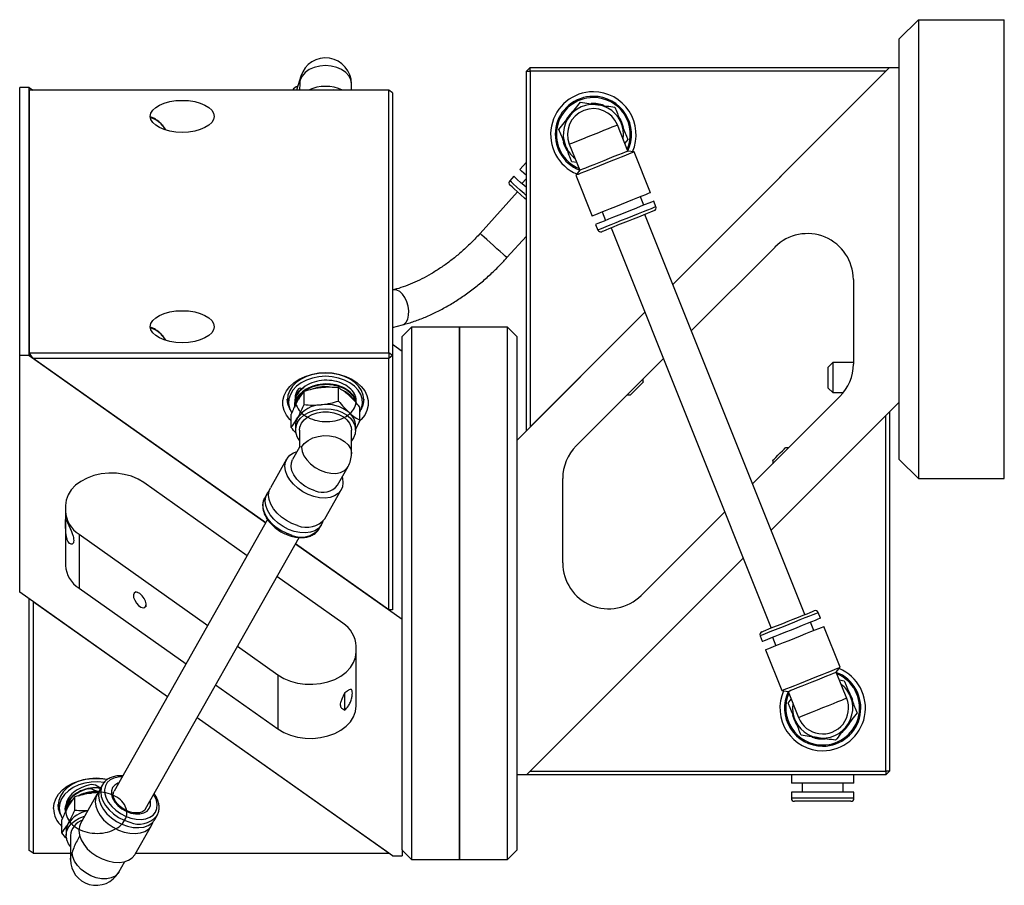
# Model space of a CAD drawing. Header units: inches. Extents: x 1 to 31, y 0.5 to 21.5.
# Tile 7 of 12: x 14.4 to 20.8, y 8.7 to 14.3. Entities that reach past the tile are written whole.
import ezdxf

# ---------------------------------------------------------------- set-up
doc = ezdxf.new("R2010")
doc.units = ezdxf.units.IN
doc.header["$MEASUREMENT"] = 0

msp = doc.modelspace()

# ---------------------------------------------------------------- linework, layer by layer
at = {"color": 7, "linetype": 'Continuous', "lineweight": 25}
for p, q in [((20.2458, 14.3111), (20.1208, 14.1861)), ((20.2458, 14.3111), (20.2458, 11.3111)), ((20.2458, 14.3111), (20.8078, 14.3111)), ((20.8078, 11.3111), (20.8078, 14.3111)), ((20.1208, 11.4361), (20.1208, 14.1861)), ((17.6833, 13.9736), (17.7083, 13.9986)), ((17.6833, 13.9736), (17.7083, 13.9736)), ((17.6833, 11.6236), (17.6833, 13.9736)), ((17.7083, 13.9736), (17.7083, 13.9986)), ((17.7083, 13.9986), (20.0583, 13.9986)), ((17.7083, 13.9736), (17.7083, 11.6486)), ((20.0333, 13.9736), (17.7083, 13.9736)), ((20.0583, 13.9986), (18.6403, 12.5806)), ((18.6403, 12.5806), (20.0333, 13.9736)), ((20.0583, 13.9986), (20.1208, 13.9986)), ((16.2089, 13.9427), (16.1798, 13.8509)), ((16.2089, 13.9427), (16.2051, 13.9177)), ((14.4333, 13.8686), (14.3708, 13.8686)), ((14.3708, 12.115), (14.3708, 13.8686)), ((14.4333, 12.115), (14.4333, 13.8686)), ((14.4333, 13.8686), (14.4583, 13.8509)), ((16.7833, 13.8509), (14.4333, 13.8509)), ((14.4333, 13.8509), (14.4333, 12.1327)), ((16.201, 13.8653), (16.201, 13.8509)), ((16.4201, 13.8522), (16.3947, 13.8509)), ((16.4201, 13.8522), (16.4201, 13.8509)), ((16.5396, 13.8509), (16.5396, 13.8915)), ((16.7833, 12.1327), (16.7833, 13.8509)), ((16.8083, 13.8333), (16.7833, 13.8509)), ((16.8083, 13.8333), (16.8083, 12.115)), ((18.3469, 13.4523), (18.2785, 13.6235)), ((18.3463, 13.5282), (18.3266, 13.5032)), ((17.9641, 13.4978), (18.0326, 13.3266)), ((18.3874, 13.4464), (18.3469, 13.4523)), ((18.4941, 13.1797), (18.3874, 13.4464)), ((17.6833, 13.3797), (17.64, 13.3316)), ((18.0122, 13.3775), (17.9807, 13.382)), ((18.0326, 13.3266), (18.0072, 13.2944)), ((17.6005, 13.2877), (17.5742, 13.2584)), ((17.6833, 13.2737), (17.6532, 13.2403)), ((18.0072, 13.2944), (18.1139, 13.0277)), ((17.6254, 13.1858), (17.3806, 12.9136)), ((18.4502, 13.0985), (18.4283, 13.1534)), ((18.5306, 13.0883), (18.516, 13.1248)), ((18.1797, 13.054), (18.2016, 12.9991)), ((19.5034, 10.4221), (18.4575, 13.0378)), ((18.1358, 12.9728), (18.1505, 12.9363)), ((18.2382, 12.9501), (19.2841, 10.3344)), ((17.5562, 12.7556), (17.6833, 12.8969)), ((18.7615, 12.2776), (19.3087, 12.8247)), ((19.8208, 12.6126), (19.8208, 12.0596)), ((16.8144, 12.545), (16.8083, 12.5434)), ((18.4586, 12.3989), (17.6208, 11.5611)), ((17.7083, 11.6486), (18.4586, 12.3989)), ((16.8083, 12.2992), (16.8743, 12.3165)), ((16.9328, 12.3011), (16.8708, 12.2391)), ((17.2458, 12.3011), (16.9328, 12.3011)), ((16.9328, 12.3011), (16.9328, 8.8211)), ((17.5588, 12.3011), (17.2458, 12.3011)), ((17.2458, 12.3011), (17.2458, 9.3307)), ((17.2458, 8.8211), (17.2458, 12.3011)), ((17.6208, 12.2391), (17.5588, 12.3011)), ((17.5588, 9.3307), (17.5588, 12.3011)), ((16.8708, 8.8849), (16.8708, 12.2391)), ((17.6208, 12.2391), (17.6208, 9.4306)), ((16.8083, 12.1892), (16.8708, 12.145)), ((14.3708, 10.5682), (14.3708, 12.115)), ((14.4333, 12.115), (14.3708, 12.115)), ((14.4333, 12.1327), (16.7833, 12.1327)), ((14.4583, 12.0973), (14.4333, 12.1327)), ((14.4333, 12.115), (15.9796, 11.0216)), ((16.7833, 12.1327), (16.7833, 12.0973)), ((16.8083, 12.115), (16.7833, 12.1327)), ((16.8083, 12.115), (16.7833, 12.0973)), ((16.8083, 12.115), (16.8083, 10.4533)), ((16.7833, 12.0973), (14.4583, 12.0973)), ((15.9796, 11.0216), (14.4583, 12.0973)), ((16.7833, 10.4533), (16.7833, 12.0973)), ((18.0087, 11.5247), (18.5798, 12.0958)), ((19.6861, 12.0699), (19.6566, 12.0403)), ((19.6566, 11.9025), (19.6566, 12.0403)), ((19.8208, 12.0699), (19.6861, 12.0699)), ((19.6861, 12.0699), (19.6861, 11.873)), ((18.4477, 11.9427), (18.4477, 11.9638)), ((16.2297, 11.7951), (16.2297, 11.8816)), ((16.4547, 11.818), (16.4547, 11.9045)), ((18.3431, 11.8592), (18.3642, 11.8592)), ((19.7329, 11.8475), (19.1618, 11.2764)), ((19.6566, 11.9025), (19.6861, 11.873)), ((19.6861, 11.873), (19.7557, 11.873)), ((16.1299, 11.7821), (16.1374, 11.763)), ((16.1685, 11.7854), (16.1685, 11.785)), ((16.1696, 11.8106), (16.1696, 11.8103)), ((16.1706, 11.7898), (16.1721, 11.8066)), ((16.6032, 11.763), (16.6107, 11.7821)), ((19.283, 10.9733), (20.1208, 11.8111)), ((16.1453, 11.6458), (16.1453, 11.7323)), ((16.5953, 11.6917), (16.5953, 11.7782)), ((20.0333, 11.7236), (19.283, 10.9733)), ((20.0333, 9.3986), (20.0333, 11.7236)), ((20.0583, 11.7486), (20.0583, 9.3986)), ((16.1734, 11.6563), (16.1734, 11.6285)), ((16.5953, 11.6917), (16.5672, 11.6318)), ((16.5672, 11.6285), (16.5672, 11.6563)), ((16.201, 11.6285), (16.201, 11.5172)), ((16.5396, 11.4727), (16.5396, 11.6285)), ((16.2011, 11.5173), (16.1545, 11.435)), ((19.3985, 11.5131), (19.3774, 11.5131)), ((16.1161, 11.439), (16.0094, 11.2503)), ((19.2939, 11.4295), (19.2939, 11.4084)), ((20.1208, 11.4361), (20.2458, 11.3111)), ((16.4492, 11.2683), (16.5177, 11.3894)), ((15.8584, 10.8073), (15.1829, 11.2849)), ((17.9208, 10.7596), (17.9208, 11.3126)), ((20.2458, 11.3111), (20.8078, 11.3111)), ((15.9875, 11.2116), (15.9728, 11.1857)), ((16.3658, 11.0488), (16.4725, 11.2374)), ((15.9717, 11.1835), (15.9728, 11.1857)), ((14.6708, 11.1349), (14.6708, 10.7439)), ((18.9801, 11.0947), (18.4329, 10.5475)), ((15.9917, 11.043), (14.9877, 9.2676)), ((16.3293, 10.9842), (16.3439, 11.01)), ((14.7587, 10.9475), (15.6009, 10.3519)), ((14.7587, 10.9475), (14.7587, 10.5939)), ((15.1934, 9.1513), (16.197, 10.9263)), ((16.7833, 10.4533), (16.1734, 10.8845)), ((16.1734, 10.8845), (16.8708, 10.3914)), ((17.6833, 9.3736), (19.1013, 10.7916)), ((19.1013, 10.7916), (17.7083, 9.3986)), ((16.4829, 10.3657), (16.0522, 10.6702)), ((15.3369, 9.8851), (14.3708, 10.5682)), ((14.7587, 10.5939), (15.4581, 10.0994)), ((15.1421, 10.5664), (15.128, 10.5714)), ((14.4333, 8.88), (14.4333, 10.524)), ((15.3369, 9.8851), (14.4583, 10.5063)), ((14.4583, 10.5063), (14.4583, 8.8623)), ((15.1977, 10.4728), (15.1977, 10.4877)), ((16.8083, 10.4533), (16.7833, 10.4533)), ((19.6058, 10.3994), (19.5911, 10.436)), ((19.5619, 10.3183), (19.54, 10.3731)), ((19.7344, 10.0778), (19.6277, 10.3446)), ((19.211, 10.284), (19.2256, 10.2474)), ((19.2914, 10.2737), (19.3133, 10.2189)), ((15.7947, 10.2149), (16.0587, 10.0282)), ((16.5708, 9.8247), (16.5708, 10.2157)), ((19.2475, 10.1926), (19.3542, 9.9258)), ((19.709, 10.0456), (19.7344, 10.0778)), ((19.7775, 9.8745), (19.709, 10.0456)), ((16.0587, 10.0282), (16.0587, 9.6747)), ((19.7294, 9.9948), (19.7609, 9.9902)), ((15.6519, 9.9623), (16.0587, 9.6747)), ((19.3542, 9.9258), (19.3947, 9.9199)), ((19.3947, 9.9199), (19.4631, 9.7488)), ((16.4958, 9.798), (16.4958, 9.9098)), ((19.3953, 9.8441), (19.415, 9.8691)), ((16.7833, 8.8623), (15.5307, 9.748)), ((16.8083, 8.8446), (15.5307, 9.748)), ((17.6208, 9.4306), (17.6208, 9.3736)), ((17.7083, 9.3986), (20.0333, 9.3986)), ((20.0333, 9.3986), (20.0333, 9.3736)), ((20.0583, 9.3986), (20.0333, 9.3736)), ((20.0583, 9.3986), (20.0333, 9.3986)), ((17.6208, 9.3746), (17.6208, 8.8831)), ((17.6833, 9.3736), (17.6208, 9.3736)), ((20.0333, 9.3736), (17.6833, 9.3736)), ((19.4156, 9.3736), (19.4156, 9.3195)), ((19.825, 9.3195), (19.825, 9.3736)), ((14.9123, 9.3102), (14.8977, 9.2844)), ((17.2458, 9.3307), (17.2458, 8.8211)), ((17.5588, 8.8211), (17.5588, 9.3307)), ((19.825, 9.3195), (19.4156, 9.3195)), ((19.4864, 9.3195), (19.4864, 9.2604)), ((19.7542, 9.2604), (19.7542, 9.3195)), ((14.7307, 9.1441), (14.7307, 9.2306)), ((14.8758, 9.2456), (14.7691, 9.057)), ((14.8845, 9.2563), (14.8432, 9.2545)), ((19.4156, 9.2604), (19.4156, 9.2211)), ((19.825, 9.2604), (19.4156, 9.2604)), ((19.825, 9.2211), (19.4156, 9.2211)), ((19.825, 9.2211), (19.825, 9.2604)), ((14.67, 9.1471), (14.67, 9.1467)), ((19.8053, 9.2014), (19.4353, 9.2014)), ((14.6309, 9.1312), (14.6384, 9.1121)), ((14.6463, 8.9949), (14.6463, 9.0814)), ((15.2541, 9.0829), (15.2688, 9.1087)), ((15.1255, 8.8554), (15.2322, 9.0441)), ((14.6744, 9.0054), (14.6744, 8.9775)), ((14.702, 8.9775), (14.702, 8.8217)), ((14.7628, 8.9737), (14.7458, 8.9438)), ((16.8708, 8.8849), (16.8708, 8.8446)), ((16.8708, 8.8831), (16.9328, 8.8211)), ((17.5588, 8.8211), (17.6208, 8.8831)), ((14.4583, 8.8623), (14.4333, 8.88)), ((14.4583, 8.8623), (14.702, 8.8623)), ((15.1294, 8.8623), (16.7833, 8.8623)), ((16.8083, 8.8446), (16.8708, 8.8446)), ((16.9328, 8.8211), (17.2458, 8.8211)), ((17.2458, 8.8211), (17.5588, 8.8211)), ((15.0187, 8.7384), (15.0575, 8.8071))]:
    msp.add_line(p, q, dxfattribs=at)
at = {"color": 7, "linetype": 'Continuous', "lineweight": 25, "flags": 128}
for points in [[(16.5396, 13.8915), (16.5396, 13.8919), (16.5352, 13.9186), (16.5226, 13.9438), (16.5023, 13.9665), (16.4754, 13.9853), (16.4432, 13.9995), (16.4074, 14.0083), (16.3697, 14.0112), (16.332, 14.0081), (16.2963, 13.9991), (16.2643, 13.9848), (16.2376, 13.9658), (16.2175, 13.943), (16.2051, 13.9177)], [(17.9847, 13.7101), (17.969, 13.694), (17.9464, 13.6627)], [(18.3183, 13.6074), (18.3083, 13.6383), (18.2954, 13.664)], [(17.9641, 13.4978), (17.968, 13.4993), (17.9797, 13.504), (17.9984, 13.5115), (18.0233, 13.5214), (18.0531, 13.5333), (18.0863, 13.5466), (18.1213, 13.5606), (18.1563, 13.5746), (18.1895, 13.5879), (18.2193, 13.5998), (18.2442, 13.6098), (18.2629, 13.6172), (18.2746, 13.6219), (18.2785, 13.6235)], [(18.1897, 13.3894), (18.156, 13.3759), (18.1237, 13.363), (18.0946, 13.3514), (18.0699, 13.3415), (18.0509, 13.3339), (18.0383, 13.3289), (18.0328, 13.3267), (18.0326, 13.3266)], [(18.3469, 13.4523), (18.3467, 13.4522), (18.3412, 13.45), (18.3286, 13.445), (18.3095, 13.4373), (18.2849, 13.4275), (18.2557, 13.4158), (18.2235, 13.4029), (18.1897, 13.3894)], [(18.3874, 13.4464), (18.3838, 13.445), (18.373, 13.4407), (18.3554, 13.4336), (18.3318, 13.4242), (18.3029, 13.4127), (18.2701, 13.3995), (18.2344, 13.3853), (18.1973, 13.3704)], [(17.6833, 13.2926), (17.6657, 13.3085), (17.6516, 13.3212), (17.6429, 13.3289), (17.64, 13.3316)], [(18.1973, 13.3704), (18.1603, 13.3556), (18.1246, 13.3414), (18.0917, 13.3282), (18.0629, 13.3167), (18.0393, 13.3072), (18.0217, 13.3002), (18.0109, 13.2959), (18.0072, 13.2944)], [(17.6833, 13.2132), (17.6682, 13.2268), (17.6451, 13.2476), (17.6262, 13.2646), (17.6121, 13.2772), (17.6034, 13.285), (17.6005, 13.2877)], [(17.6833, 13.1603), (17.6682, 13.1739), (17.6418, 13.1976), (17.6188, 13.2183), (17.5998, 13.2353), (17.5858, 13.248), (17.5771, 13.2558), (17.5742, 13.2584)], [(17.6833, 13.1338), (17.6721, 13.1439), (17.6465, 13.1669), (17.6236, 13.1875), (17.6045, 13.2047), (17.5897, 13.2179), (17.5801, 13.2266), (17.5758, 13.2304), (17.5757, 13.2306)], [(18.4941, 13.1797), (18.4904, 13.1782), (18.4796, 13.1739), (18.4621, 13.1669), (18.4384, 13.1574), (18.4096, 13.1459), (18.3768, 13.1327), (18.3411, 13.1185), (18.304, 13.1037)], [(18.304, 13.1037), (18.2669, 13.0888), (18.2313, 13.0746), (18.1984, 13.0614), (18.1696, 13.0499), (18.146, 13.0405), (18.1284, 13.0334), (18.1176, 13.0291), (18.1139, 13.0277)], [(18.516, 13.1248), (18.5124, 13.1234), (18.5016, 13.119), (18.484, 13.112), (18.4603, 13.1026), (18.4315, 13.0911), (18.3987, 13.0779), (18.363, 13.0637), (18.3259, 13.0488)], [(18.5306, 13.0883), (18.527, 13.0868), (18.5162, 13.0825), (18.4986, 13.0755), (18.475, 13.066), (18.4462, 13.0545), (18.4133, 13.0414), (18.3776, 13.0271), (18.3405, 13.0123)], [(18.3259, 13.0488), (18.2888, 13.034), (18.2532, 13.0197), (18.2203, 13.0066), (18.1915, 12.9951), (18.1679, 12.9856), (18.1503, 12.9786), (18.1395, 12.9743), (18.1358, 12.9728)], [(18.3405, 13.0123), (18.3035, 12.9974), (18.2678, 12.9832), (18.2349, 12.97), (18.2061, 12.9585), (18.1825, 12.9491), (18.1649, 12.9421), (18.1541, 12.9377), (18.1505, 12.9363)], [(18.5197, 13.0627), (18.5177, 13.0619), (18.509, 13.0584), (18.4937, 13.0523), (18.4724, 13.0438), (18.446, 13.0332), (18.4156, 13.0211), (18.3824, 13.0078), (18.3479, 12.994)], [(18.3479, 12.994), (18.3133, 12.9802), (18.2801, 12.9669), (18.2497, 12.9547), (18.2233, 12.9442), (18.202, 12.9357), (18.1867, 12.9296), (18.178, 12.9261), (18.176, 12.9253)], [(17.5562, 12.7556), (17.5533, 12.7583), (17.5445, 12.7662), (17.5305, 12.7788), (17.5123, 12.7951), (17.4912, 12.8142), (17.4684, 12.8346), (17.4457, 12.855), (17.4245, 12.8741), (17.4063, 12.8905), (17.3924, 12.903), (17.3836, 12.9109), (17.3806, 12.9136), (17.3806, 12.9136)], [(16.8743, 12.3165), (16.8851, 12.3213), (16.8983, 12.3345), (16.908, 12.3543), (16.9132, 12.3793), (16.9138, 12.4078), (16.9096, 12.4378), (16.901, 12.4674), (16.8886, 12.4945), (16.8731, 12.5172), (16.8556, 12.5341), (16.8374, 12.5439), (16.8197, 12.546), (16.8144, 12.545)], [(16.1453, 11.688), (16.1363, 11.6972), (16.1143, 11.7259), (16.0994, 11.7568), (16.0918, 11.7889), (16.0918, 11.8216), (16.0994, 11.8538), (16.1143, 11.8847), (16.1363, 11.9134), (16.1647, 11.9391), (16.1986, 11.9612), (16.2373, 11.9791), (16.2795, 11.9922), (16.3243, 12.0002), (16.3703, 12.0029)], [(16.3703, 12.0029), (16.327, 12.0002), (16.285, 11.9923), (16.2456, 11.9793), (16.2099, 11.9616), (16.1792, 11.9399), (16.1542, 11.9147), (16.1358, 11.8868), (16.1246, 11.8571), (16.1208, 11.8265), (16.1246, 11.7958), (16.1358, 11.7661), (16.1373, 11.7634)], [(16.3703, 11.9797), (16.3271, 11.977), (16.2854, 11.9688), (16.2463, 11.9555), (16.2113, 11.9375), (16.1813, 11.9154), (16.1575, 11.8898), (16.1404, 11.8616), (16.1308, 11.8317), (16.1288, 11.8011), (16.1347, 11.7708), (16.1471, 11.7432)], [(16.3703, 12.0029), (16.4163, 12.0002), (16.4611, 11.9922), (16.5033, 11.9791), (16.542, 11.9612), (16.5759, 11.9391), (16.6043, 11.9134), (16.6263, 11.8847), (16.6412, 11.8538), (16.6488, 11.8216), (16.6488, 11.7889), (16.6412, 11.7568), (16.6263, 11.7259), (16.6043, 11.6972), (16.5889, 11.6821)], [(16.6033, 11.7634), (16.6048, 11.7661), (16.616, 11.7958), (16.6198, 11.8265), (16.616, 11.8571), (16.6048, 11.8868), (16.5864, 11.9147), (16.5614, 11.9399), (16.5307, 11.9616), (16.4951, 11.9793), (16.4556, 11.9923), (16.4136, 12.0002), (16.3703, 12.0029)], [(16.5953, 11.7463), (16.6059, 11.7708), (16.6118, 11.8011), (16.6098, 11.8317), (16.6002, 11.8616), (16.5831, 11.8898), (16.5593, 11.9154), (16.5293, 11.9375), (16.4943, 11.9555), (16.4552, 11.9688), (16.4135, 11.977), (16.3703, 11.9797)], [(18.4477, 11.9427), (18.4461, 11.9411), (18.4393, 11.9343), (18.428, 11.9229), (18.4137, 11.9086), (18.3983, 11.8933), (18.384, 11.8789), (18.3727, 11.8676), (18.3658, 11.8608), (18.3642, 11.8592)], [(16.1294, 11.7834), (16.1241, 11.8), (16.1203, 11.8307)], [(16.6203, 11.8307), (16.6165, 11.8), (16.6112, 11.7834)], [(16.1875, 11.6802), (16.2053, 11.7044), (16.2294, 11.7257), (16.2589, 11.7433), (16.2927, 11.7564), (16.3295, 11.7647), (16.3679, 11.7677), (16.4063, 11.7653), (16.4434, 11.7577), (16.4776, 11.7452), (16.5078, 11.7281), (16.5326, 11.7072), (16.5512, 11.6833), (16.5629, 11.6573), (16.5671, 11.6302), (16.5638, 11.603), (16.5531, 11.5768), (16.5396, 11.5575)], [(16.2131, 11.6729), (16.2303, 11.6958), (16.254, 11.7155), (16.2832, 11.7311), (16.3164, 11.742), (16.3522, 11.7475), (16.3888, 11.7475), (16.4245, 11.7419), (16.4578, 11.731), (16.4869, 11.7153), (16.5105, 11.6956), (16.5276, 11.6727), (16.5374, 11.6477), (16.5396, 11.6285)], [(16.201, 11.6285), (16.2033, 11.648), (16.2131, 11.6729)], [(16.2131, 11.5171), (16.231, 11.5407), (16.2559, 11.5609), (16.2866, 11.5767), (16.3214, 11.5873), (16.3587, 11.5921), (16.3966, 11.5909), (16.4332, 11.5838), (16.4666, 11.5712), (16.4951, 11.5535), (16.5174, 11.5319), (16.5324, 11.5072), (16.5392, 11.4809), (16.5396, 11.4727)], [(16.2943, 11.1934), (16.2572, 11.2067), (16.2215, 11.225), (16.1887, 11.2477), (16.1598, 11.2738), (16.1362, 11.3025), (16.1186, 11.3325), (16.1078, 11.3627), (16.1042, 11.392), (16.1078, 11.4192), (16.1186, 11.4433), (16.1362, 11.4633), (16.1598, 11.4786), (16.1841, 11.4873)], [(16.2131, 11.5171), (16.217, 11.4894), (16.2287, 11.4608), (16.2474, 11.4328), (16.2723, 11.4068), (16.3021, 11.3841), (16.3353, 11.3659), (16.3703, 11.353), (16.4053, 11.3461), (16.4385, 11.3455), (16.4683, 11.3514), (16.4932, 11.3633), (16.5119, 11.3807), (16.5177, 11.3894)], [(19.2939, 11.4295), (19.2955, 11.4311), (19.3023, 11.438), (19.3136, 11.4493), (19.3279, 11.4636), (19.3433, 11.479), (19.3576, 11.4933), (19.3689, 11.5046), (19.3758, 11.5115), (19.3774, 11.5131)], [(16.3019, 11.2319), (16.2681, 11.2443), (16.2359, 11.2617), (16.2067, 11.2832), (16.1821, 11.308), (16.163, 11.3348), (16.1504, 11.3624), (16.1449, 11.3895), (16.1467, 11.4149), (16.1545, 11.435)], [(15.1829, 11.2849), (15.1444, 11.3079), (15.101, 11.326), (15.0539, 11.3388), (15.0044, 11.3457), (14.954, 11.3467), (14.904, 11.3417), (14.856, 11.3309), (14.8112, 11.3145), (14.7709, 11.2931), (14.7363, 11.2672), (14.7082, 11.2375), (14.6876, 11.205), (14.675, 11.1704), (14.6708, 11.1349)], [(16.4788, 11.3207), (16.4807, 11.3137), (16.4844, 11.2845), (16.4807, 11.2573), (16.4699, 11.2332), (16.4523, 11.2131), (16.4287, 11.1978), (16.3999, 11.188), (16.367, 11.1839), (16.3313, 11.1857), (16.2943, 11.1934)], [(16.1657, 10.966), (16.1286, 10.9793), (16.0929, 10.9976), (16.0601, 11.0203), (16.0313, 11.0464), (16.0076, 11.0751), (15.99, 11.105), (15.9792, 11.1353), (15.9756, 11.1645), (15.9792, 11.1917), (15.99, 11.2158), (16.0009, 11.2296)], [(16.1876, 11.0048), (16.1505, 11.0181), (16.1148, 11.0364), (16.082, 11.0591), (16.0532, 11.0852), (16.0295, 11.1138), (16.012, 11.1438), (16.0012, 11.174), (15.9975, 11.2033), (16.0012, 11.2305), (16.0094, 11.2503)], [(16.1511, 10.9402), (16.114, 10.9534), (16.0783, 10.9718), (16.0454, 10.9944), (16.0166, 11.0206), (15.993, 11.0492), (15.9754, 11.0792), (15.9646, 11.1094), (15.961, 11.1387), (15.9646, 11.1659), (15.9717, 11.1835)], [(16.3524, 11.0308), (16.3521, 11.0298), (16.3413, 11.0057), (16.3237, 10.9857), (16.3001, 10.9704), (16.2713, 10.9606), (16.2384, 10.9565), (16.2028, 10.9583), (16.1657, 10.966)], [(15.156, 10.559), (15.1409, 10.5668), (15.1279, 10.568), (15.1186, 10.5623), (15.1144, 10.5505), (15.1158, 10.5342), (15.1227, 10.5156), (15.134, 10.4973), (15.1483, 10.4816), (15.1637, 10.4707), (15.178, 10.4662), (15.1893, 10.4685), (15.1961, 10.4774), (15.1976, 10.4917), (15.1934, 10.5094), (15.1841, 10.5282), (15.1711, 10.5455), (15.156, 10.559)], [(19.3937, 10.3782), (19.4283, 10.3921), (19.4615, 10.4053), (19.4919, 10.4175), (19.5183, 10.428), (19.5396, 10.4365), (19.5549, 10.4427), (19.5636, 10.4461), (19.5656, 10.4469)], [(19.4011, 10.36), (19.4381, 10.3748), (19.4738, 10.389), (19.5067, 10.4022), (19.5355, 10.4137), (19.5591, 10.4232), (19.5767, 10.4302), (19.5875, 10.4345), (19.5911, 10.436)], [(19.2219, 10.3095), (19.2239, 10.3103), (19.2326, 10.3138), (19.2479, 10.3199), (19.2692, 10.3284), (19.2956, 10.339), (19.326, 10.3511), (19.3592, 10.3644), (19.3937, 10.3782)], [(19.4157, 10.3234), (19.4528, 10.3382), (19.4884, 10.3525), (19.5213, 10.3656), (19.5501, 10.3771), (19.5737, 10.3866), (19.5913, 10.3936), (19.6021, 10.3979), (19.6058, 10.3994)], [(19.211, 10.284), (19.2146, 10.2854), (19.2254, 10.2897), (19.243, 10.2968), (19.2666, 10.3062), (19.2954, 10.3177), (19.3283, 10.3309), (19.364, 10.3451), (19.4011, 10.36)], [(19.2256, 10.2474), (19.2292, 10.2489), (19.24, 10.2532), (19.2576, 10.2602), (19.2813, 10.2697), (19.3101, 10.2812), (19.3429, 10.2943), (19.3786, 10.3086), (19.4157, 10.3234)], [(19.4376, 10.2686), (19.4747, 10.2834), (19.5103, 10.2977), (19.5432, 10.3108), (19.572, 10.3223), (19.5956, 10.3318), (19.6132, 10.3388), (19.624, 10.3431), (19.6277, 10.3446)], [(19.2475, 10.1926), (19.2512, 10.194), (19.262, 10.1983), (19.2795, 10.2054), (19.3032, 10.2148), (19.332, 10.2263), (19.3648, 10.2395), (19.4005, 10.2537), (19.4376, 10.2686)], [(16.0587, 10.0282), (16.0972, 10.0052), (16.1406, 9.9871), (16.1877, 9.9744), (16.2372, 9.9674), (16.2876, 9.9664), (16.3376, 9.9714), (16.3856, 9.9823), (16.4304, 9.9986), (16.4707, 10.0201), (16.5053, 10.046), (16.5334, 10.0756), (16.554, 10.1082), (16.5666, 10.1427), (16.5708, 10.1782)], [(19.5443, 10.0018), (19.5813, 10.0166), (19.617, 10.0309), (19.6499, 10.044), (19.6787, 10.0555), (19.7023, 10.065), (19.7199, 10.072), (19.7307, 10.0763), (19.7344, 10.0778)], [(19.5519, 9.9828), (19.5856, 9.9963), (19.6179, 10.0092), (19.647, 10.0208), (19.6717, 10.0307), (19.6907, 10.0383), (19.7033, 10.0434), (19.7088, 10.0456), (19.709, 10.0456)], [(19.3542, 9.9258), (19.3578, 9.9272), (19.3686, 9.9316), (19.3862, 9.9386), (19.4098, 9.948), (19.4387, 9.9596), (19.4715, 9.9727), (19.5072, 9.987), (19.5443, 10.0018)], [(19.3947, 9.9199), (19.3949, 9.92), (19.4004, 9.9222), (19.413, 9.9273), (19.4321, 9.9349), (19.4567, 9.9448), (19.4859, 9.9564), (19.5181, 9.9693), (19.5519, 9.9828)], [(19.7775, 9.8745), (19.7736, 9.8729), (19.7619, 9.8682), (19.7432, 9.8608), (19.7183, 9.8508), (19.6885, 9.8389), (19.6553, 9.8256), (19.6203, 9.8116), (19.5853, 9.7976), (19.5521, 9.7843), (19.5223, 9.7724), (19.4974, 9.7625), (19.4787, 9.755), (19.467, 9.7503), (19.4631, 9.7488)], [(16.0587, 9.6747), (16.0972, 9.6517), (16.1406, 9.6336), (16.1877, 9.6208), (16.2372, 9.6139), (16.2876, 9.6129), (16.3376, 9.6179), (16.3856, 9.6287), (16.4304, 9.6451), (16.4707, 9.6665), (16.5053, 9.6924), (16.5334, 9.7221), (16.554, 9.7546), (16.5666, 9.7891), (16.5708, 9.8247)], [(19.4233, 9.7648), (19.4333, 9.7339), (19.4462, 9.7082)], [(19.7569, 9.6621), (19.7726, 9.6782), (19.7952, 9.7095)], [(14.5918, 9.1543), (14.5956, 9.1869), (14.6069, 9.2185), (14.6255, 9.2484), (14.6507, 9.2757), (14.682, 9.2997), (14.7184, 9.3198), (14.759, 9.3353), (14.8027, 9.3459), (14.8482, 9.3513), (14.8944, 9.3513), (14.9399, 9.3459), (14.9438, 9.3452)], [(14.9435, 9.3444), (14.9146, 9.3493), (14.8713, 9.352), (14.828, 9.3493), (14.786, 9.3413), (14.7466, 9.3283), (14.7109, 9.3107), (14.6802, 9.2889), (14.6552, 9.2638), (14.6368, 9.2359), (14.6256, 9.2062), (14.6218, 9.1755)], [(15.0411, 9.3619), (15.0145, 9.3604), (14.9859, 9.3533), (14.962, 9.3409), (14.9436, 9.3236), (14.9315, 9.3022), (14.9263, 9.2775), (14.928, 9.2506), (14.9367, 9.2225), (14.952, 9.1944), (14.9733, 9.1675), (14.9997, 9.1428), (15.0301, 9.1213), (15.0633, 9.104), (15.0979, 9.0916)], [(14.9227, 9.3249), (14.8821, 9.3286), (14.8389, 9.3272), (14.7966, 9.3204), (14.7568, 9.3084), (14.7206, 9.2915), (14.6893, 9.2703), (14.6638, 9.2455), (14.645, 9.2179), (14.6335, 9.1884), (14.6296, 9.1579)], [(14.8977, 9.2844), (14.8895, 9.2646), (14.8858, 9.2374), (14.8895, 9.2081), (14.9003, 9.1779), (14.9179, 9.1479), (14.9415, 9.1193), (14.9703, 9.0931), (15.0032, 9.0704), (15.0388, 9.0521), (15.0759, 9.0389)], [(14.9117, 9.3091), (14.9041, 9.2904), (14.9005, 9.2632), (14.9041, 9.2339), (14.9149, 9.2037), (14.9325, 9.1737), (14.9561, 9.1451), (14.9849, 9.119), (15.0178, 9.0963), (15.0535, 9.078), (15.0905, 9.0647)], [(15.018, 9.3211), (15.013, 9.3193), (14.9926, 9.3075), (14.9782, 9.2908), (14.9708, 9.2701), (14.9708, 9.2466), (14.9782, 9.2217), (14.9926, 9.1968), (15.013, 9.1735), (15.0384, 9.1529), (15.0672, 9.1365), (15.0979, 9.125)], [(14.8904, 9.2648), (14.8784, 9.2499), (14.8676, 9.2258), (14.8639, 9.1986), (14.8676, 9.1693), (14.8784, 9.1391), (14.896, 9.1091), (14.9196, 9.0805), (14.9484, 9.0543), (14.9813, 9.0317), (15.0169, 9.0134), (15.054, 9.0001)], [(15.0979, 9.0916), (15.1324, 9.0845), (15.1656, 9.083), (15.196, 9.0873), (15.2224, 9.097), (15.2437, 9.112), (15.259, 9.1314), (15.2677, 9.1546), (15.2695, 9.1805), (15.2642, 9.2082), (15.2521, 9.2364), (15.2467, 9.2457)], [(14.6304, 9.1324), (14.6251, 9.1491), (14.6213, 9.1798)], [(15.0979, 9.125), (15.1285, 9.1191), (15.1573, 9.1193), (15.1827, 9.1255), (15.2032, 9.1373), (15.2175, 9.154), (15.2249, 9.1747), (15.2249, 9.1982), (15.2236, 9.2048)], [(14.702, 8.9065), (14.6904, 8.9227), (14.6787, 8.9487), (14.6745, 8.9758), (14.6778, 9.003), (14.6885, 9.0292), (14.7063, 9.0534), (14.7304, 9.0748), (14.7599, 9.0923), (14.7937, 9.1055), (14.7971, 9.1065)], [(15.0759, 9.0389), (15.113, 9.0312), (15.1487, 9.0293), (15.1815, 9.0334), (15.2103, 9.0433), (15.234, 9.0585), (15.2516, 9.0786), (15.2541, 9.0829)], [(15.266, 9.1042), (15.2662, 9.1044), (15.2688, 9.1087)], [(14.7691, 9.057), (14.7609, 9.0372), (14.7572, 9.01), (14.7609, 8.9807), (14.7717, 8.9505), (14.7893, 8.9205), (14.8129, 8.8919), (14.8417, 8.8657), (14.8746, 8.843), (14.9103, 8.8247), (14.9473, 8.8114)], [(15.054, 9.0001), (15.0911, 8.9924), (15.1268, 8.9905), (15.1596, 8.9946), (15.1884, 9.0045), (15.2121, 9.0197), (15.2296, 9.0398), (15.2404, 9.0639), (15.2407, 9.0649)], [(14.702, 8.8217), (14.7041, 8.8403), (14.7141, 8.8662)], [(15.0187, 8.7384), (15.0129, 8.7298), (14.9942, 8.7124), (14.9693, 8.7004), (14.9395, 8.6946), (14.9063, 8.6951), (14.8713, 8.702), (14.8363, 8.7149), (14.8031, 8.7332), (14.7733, 8.7559), (14.7484, 8.7818), (14.7297, 8.8098), (14.718, 8.8384), (14.7141, 8.8662)], [(14.9473, 8.8114), (14.9844, 8.8037), (15.0201, 8.8019), (15.0529, 8.806), (15.0818, 8.8158), (15.1054, 8.8311), (15.123, 8.8512), (15.1255, 8.8554)]]:
    msp.add_lwpolyline(points, dxfattribs=at)
at = {"color": 7, "linetype": 'Continuous', "lineweight": 25}
for centre, radius, start, end in [((16.3703, 13.8915), 0.1693, 0, 162.39703), ((16.2486, 13.7604), 0.1315, 117.39784, 136.45549), ((16.3703, 13.613), 0.2623, 65.11942, 114.88058), ((18.1213, 13.5606), 0.2795, 90, 247.36094), ((18.1213, 13.5606), 0.2795, 336.22607, 90), ((18.1213, 13.5606), 0.2495, 90, 249.06522), ((18.1213, 13.5606), 0.2417, 90, 247.33136), ((18.1213, 13.5606), 0.2495, 334.52179, 90), ((18.1213, 13.5606), 0.2417, 336.25565, 90), ((18.1213, 13.5606), 0.1969, 351.11009, 201.7935), ((18.1213, 13.5606), 0.1693, 21.7935, 201.7935), ((18.1213, 13.5606), 0.2025, 69.94328, 94.34473), ((15.1726, 13.5044), 0.1755, 28.99647, 72.77605), ((18.1213, 13.5606), 0.2025, 193.8732, 211.11151), ((18.1213, 13.5606), 0.1969, 201.7935, 232.47692), ((17.5888, 13.2452), 0.0197, 138.03589, 228.03589), ((18.5124, 13.081), 0.0197, 291.7935, 21.7935), ((18.1687, 12.9436), 0.0197, 201.7935, 291.7935), ((19.5208, 12.6126), 0.3, 0, 135), ((15.1726, 12.1294), 0.1755, 28.99643, 72.77602), ((19.5208, 12.0596), 0.3, 315, 0), ((16.3695, 11.6388), 0.2722, 85.52393, 110.1863), ((16.2854, 11.7639), 0.1179, 136.44444, 174.3273), ((16.4159, 11.7327), 0.1677, 34.25, 63.49169), ((16.3509, 11.5964), 0.1979, 92.52761, 145.67017), ((16.3732, 11.5546), 0.2415, 51.05268, 97.37299), ((16.4516, 11.6531), 0.1156, 1.60874, 50.58295), ((16.278, 11.6556), 0.1045, 149.92396, 179.61662), ((16.2793, 11.6282), 0.1055, 150.44814, 222.09891), ((18.2208, 11.3126), 0.3, 135, 180), ((16.3703, 11.4727), 0.1693, 330.51362, 0), ((16.3521, 11.3453), 0.1239, 246.11129, 321.62294), ((14.8584, 11.1066), 0.1878, 182.79694, 237.92539), ((16.2475, 11.1452), 0.1526, 246.90779, 320.82645), ((16.2109, 11.0806), 0.1526, 246.90782, 320.82641), ((18.2208, 10.7596), 0.3, 180, 315), ((14.8584, 10.7531), 0.1878, 182.7969, 237.92543), ((19.5729, 10.4287), 0.0197, 21.7935, 111.7935), ((16.3832, 10.2065), 0.1878, 2.79718, 57.92523), ((19.2292, 10.2913), 0.0197, 111.7935, 201.7935), ((19.6203, 9.8116), 0.2795, 270, 67.36094), ((19.6203, 9.8116), 0.2495, 270, 69.06522), ((19.6203, 9.8116), 0.2417, 270, 67.33136), ((19.6203, 9.8116), 0.2795, 156.22607, 270), ((19.6203, 9.8116), 0.2495, 154.52179, 270), ((19.6203, 9.8116), 0.1969, 21.7935, 52.47692), ((19.6203, 9.8116), 0.2025, 13.8732, 31.11151), ((19.6203, 9.8116), 0.2417, 156.25565, 270), ((19.6203, 9.8116), 0.1969, 171.11009, 21.7935), ((19.6203, 9.8116), 0.1693, 201.7935, 21.7935), ((19.6203, 9.8116), 0.2025, 249.94328, 274.92092), ((14.8707, 8.9852), 0.2748, 86.89405, 108.12602), ((19.4353, 9.2211), 0.0197, 180, 270), ((19.8053, 9.2211), 0.0197, 270, 0), ((14.7558, 9.1593), 0.1641, 181.72595, 228.14467), ((14.7558, 9.1769), 0.134, 180.57695, 208.7203), ((14.7608, 9.1595), 0.1312, 180.69443, 211.72628), ((14.7883, 9.1122), 0.1198, 135.37348, 174.3186), ((14.8468, 8.9508), 0.1906, 99.46844, 146.13369), ((14.82, 8.967), 0.1185, 108.90385, 174.8896), ((15.1506, 9.2076), 0.155, 247.20684, 318.15396), ((14.779, 9.0047), 0.1045, 149.92397, 179.61665), ((14.8713, 8.8217), 0.1693, 180, 254.21283), ((14.8713, 8.8217), 0.1693, 254.21283, 330.51362)]:
    msp.add_arc(centre, radius, start, end, dxfattribs=at)
for centre, major_axis, ratio, start_param, end_param in [((16.3703, 13.8915), (0.0366, 0.2366), 0.698632, 1.568203, 1.788897), ((16.3703, 11.4727), (0.1693, -0.0445), 0.047273, 2.773663, 3.129153), ((14.8713, 8.8217), (0.0609, 0.2314), 0.682653, 1.202867, 1.558357)]:
    msp.add_ellipse(centre, major_axis=major_axis, ratio=ratio, start_param=start_param, end_param=end_param, dxfattribs=at)
for centre in [(15.4333, 13.6793), (15.4333, 12.3043)]:
    msp.add_ellipse(centre, major_axis=(0.2093, 0), ratio=0.5, dxfattribs=at)
for points, knots in [([(17.9666, 13.6824), (17.9683, 13.6845), (17.9809, 13.7005), (18.0047, 13.7307), (18.0261, 13.7579), (18.0369, 13.7717)], [0, 0, 0, 0, 0.070063, 0.53077, 1, 1, 1, 1]), ([(18.0369, 13.7717), (18.0552, 13.769), (18.0921, 13.7637), (18.1302, 13.7582), (18.1494, 13.7554)], [0, 0, 0, 0, 0.495458, 1, 1, 1, 1]), ([(18.1494, 13.7554), (18.1521, 13.7551), (18.1723, 13.7522), (18.2103, 13.7467), (18.2446, 13.7417), (18.2619, 13.7392)], [0, 0, 0, 0, 0.070063, 0.530771, 1, 1, 1, 1]), ([(18.2619, 13.7392), (18.2726, 13.7124), (18.2865, 13.6776), (18.3008, 13.6419), (18.3041, 13.6337)], [0, 0, 0, 0, 0.7714493, 1, 1, 1, 1]), ([(15.3265, 13.5904), (15.3243, 13.5939), (15.3169, 13.6061), (15.301, 13.6249), (15.2801, 13.6456), (15.258, 13.6617), (15.2393, 13.6718), (15.2286, 13.674), (15.225, 13.6748)], [0, 0, 0, 0, 0.08256, 0.284309, 0.486398, 0.689369, 0.893929, 1, 1, 1, 1]), ([(17.8963, 13.5931), (17.9077, 13.6076), (17.9308, 13.6368), (17.9546, 13.6671), (17.9666, 13.6824)], [0, 0, 0, 0, 0.495457, 1, 1, 1, 1]), ([(18.2877, 13.6747), (18.2895, 13.6726), (18.296, 13.665), (18.2989, 13.6553), (18.301, 13.6483)], [0, 0, 0, 0, 0.2760726, 1, 1, 1, 1]), ([(17.9385, 13.4875), (17.9353, 13.4957), (17.921, 13.5314), (17.9071, 13.5662), (17.8963, 13.5931)], [0, 0, 0, 0, 0.2285515, 1, 1, 1, 1]), ([(18.3041, 13.6337), (18.3154, 13.6054), (18.3297, 13.5696), (18.3434, 13.5353), (18.3463, 13.5282)], [0, 0, 0, 0, 0.7932, 1, 1, 1, 1]), ([(17.9807, 13.382), (17.9779, 13.3891), (17.9641, 13.4235), (17.9499, 13.4592), (17.9385, 13.4875)], [0, 0, 0, 0, 0.206801, 1, 1, 1, 1]), ([(17.3806, 12.9136), (17.3716, 12.9037), (17.3452, 12.8749), (17.2993, 12.8293), (17.2423, 12.7782), (17.1833, 12.731), (17.1229, 12.688), (17.0615, 12.6495), (16.9998, 12.6157), (16.9383, 12.587), (16.8784, 12.5638), (16.8374, 12.5511), (16.8166, 12.5456), (16.8144, 12.545)], [0, 0, 0, 0, 0.054353, 0.159279, 0.264169, 0.368955, 0.473598, 0.578061, 0.682316, 0.786346, 0.890153, 0.988503, 1, 1, 1, 1]), ([(16.8743, 12.3165), (16.8874, 12.3201), (16.9249, 12.3304), (16.9871, 12.3519), (17.0604, 12.3826), (17.1331, 12.4187), (17.2049, 12.4599), (17.2754, 12.506), (17.344, 12.5565), (17.4106, 12.6113), (17.4745, 12.6699), (17.5227, 12.7187), (17.5492, 12.7479), (17.5562, 12.7556)], [0, 0, 0, 0, 0.05461, 0.155793, 0.256995, 0.358192, 0.459329, 0.560383, 0.661349, 0.762237, 0.863066, 0.963861, 1, 1, 1, 1]), ([(15.3265, 12.2154), (15.3243, 12.2189), (15.3169, 12.2311), (15.301, 12.2499), (15.2801, 12.2706), (15.258, 12.2867), (15.2393, 12.2968), (15.2286, 12.299), (15.225, 12.2998)], [0, 0, 0, 0, 0.0825596, 0.2843082, 0.4863988, 0.6893688, 0.8939287, 1, 1, 1, 1]), ([(16.2155, 11.8989), (16.2078, 11.9015), (16.1907, 11.9075), (16.1681, 11.8487), (16.1709, 11.8031), (16.1951, 11.7554), (16.2394, 11.7175), (16.2985, 11.6916), (16.3657, 11.681), (16.4335, 11.6866), (16.4942, 11.7078), (16.5409, 11.7419), (16.5684, 11.7849), (16.5735, 11.8319), (16.5557, 11.8774), (16.5169, 11.9161), (16.4616, 11.9434), (16.3959, 11.9562), (16.3273, 11.9528), (16.2636, 11.9334), (16.2114, 11.9001), (16.1791, 11.8566), (16.1659, 11.8205), (16.1707, 11.8015), (16.1714, 11.7987)], [0, 0, 0, 0, 0.038568, 0.08608, 0.13361, 0.181156, 0.228715, 0.276284, 0.32387, 0.371472, 0.419088, 0.466715, 0.514356, 0.562015, 0.609689, 0.657373, 0.705071, 0.752786, 0.800516, 0.848258, 0.896012, 0.943783, 0.991571, 1, 1, 1, 1]), ([(16.1703, 11.7851), (16.1698, 11.7883), (16.1673, 11.8079), (16.185, 11.8435), (16.2227, 11.885), (16.279, 11.9151), (16.345, 11.9305), (16.414, 11.9295), (16.4782, 11.9126), (16.5293, 11.8817), (16.5617, 11.8452), (16.5661, 11.8192), (16.5679, 11.8087)], [0, 0, 0, 0, 0.022003, 0.13488, 0.247732, 0.360543, 0.473316, 0.586058, 0.698775, 0.811455, 0.924095, 1, 1, 1, 1]), ([(16.5679, 11.8087), (16.5677, 11.814), (16.5671, 11.8348), (16.5429, 11.8687), (16.498, 11.9037), (16.4371, 11.9258), (16.3691, 11.9324), (16.3011, 11.9226), (16.2406, 11.8973), (16.1959, 11.8592), (16.1711, 11.8198), (16.1713, 11.7942), (16.1713, 11.7853)], [0, 0, 0, 0, 0.038014, 0.150486, 0.263, 0.375549, 0.488126, 0.60073, 0.713375, 0.826058, 0.93877, 1, 1, 1, 1]), ([(16.5637, 11.8151), (16.5623, 11.8224), (16.5582, 11.8449), (16.5276, 11.8782), (16.4773, 11.909), (16.4137, 11.9257), (16.3455, 11.9266), (16.2797, 11.9115), (16.2252, 11.8815), (16.1899, 11.8477), (16.1826, 11.8237), (16.1801, 11.8156)], [0, 0, 0, 0, 0.059516, 0.184757, 0.310044, 0.435369, 0.56072, 0.68611, 0.811544, 0.937021, 1, 1, 1, 1]), ([(16.3029, 11.921), (16.3249, 11.9253), (16.3687, 11.934), (16.4363, 11.9265), (16.4968, 11.9055), (16.5243, 11.8815), (16.5378, 11.8697)], [0, 0, 0, 0, 0.25158, 0.503106, 0.754568, 1, 1, 1, 1]), ([(16.1723, 11.8101), (16.1725, 11.8197), (16.1729, 11.8457), (16.1936, 11.8811), (16.22, 11.9004), (16.2305, 11.908)], [0, 0, 0, 0, 0.261735, 0.708492, 1, 1, 1, 1]), ([(16.2297, 11.8816), (16.2189, 11.8675), (16.205, 11.8495), (16.1907, 11.8248), (16.1875, 11.8194)], [0, 0, 0, 0, 0.778131, 1, 1, 1, 1]), ([(16.3422, 11.9055), (16.3395, 11.9052), (16.3193, 11.903), (16.2813, 11.8964), (16.247, 11.8865), (16.2297, 11.8816)], [0, 0, 0, 0, 0.070063, 0.530771, 1, 1, 1, 1]), ([(16.4547, 11.9045), (16.4364, 11.9061), (16.3995, 11.9094), (16.3614, 11.9068), (16.3422, 11.9055)], [0, 0, 0, 0, 0.495458, 1, 1, 1, 1]), ([(16.525, 11.8538), (16.5233, 11.8553), (16.5107, 11.8665), (16.4869, 11.8851), (16.4655, 11.898), (16.4547, 11.9045)], [0, 0, 0, 0, 0.070064, 0.530771, 1, 1, 1, 1]), ([(16.5953, 11.7782), (16.5839, 11.7919), (16.5608, 11.8196), (16.537, 11.8423), (16.525, 11.8538)], [0, 0, 0, 0, 0.4954571, 1, 1, 1, 1]), ([(16.1875, 11.8194), (16.1761, 11.7975), (16.1618, 11.7702), (16.148, 11.7386), (16.1453, 11.7323)], [0, 0, 0, 0, 0.801725, 1, 1, 1, 1]), ([(16.1875, 11.708), (16.1908, 11.7139), (16.2051, 11.7397), (16.219, 11.771), (16.2297, 11.7951)], [0, 0, 0, 0, 0.228551, 1, 1, 1, 1]), ([(16.2297, 11.7951), (16.248, 11.7934), (16.2849, 11.7902), (16.323, 11.7928), (16.3422, 11.7941)], [0, 0, 0, 0, 0.495459, 1, 1, 1, 1]), ([(16.3422, 11.7941), (16.3449, 11.7944), (16.3651, 11.7966), (16.4031, 11.8032), (16.4374, 11.813), (16.4547, 11.818)], [0, 0, 0, 0, 0.070063, 0.530769, 1, 1, 1, 1]), ([(16.4547, 11.818), (16.4661, 11.8043), (16.4891, 11.7766), (16.513, 11.7539), (16.525, 11.7424)], [0, 0, 0, 0, 0.495459, 1, 1, 1, 1]), ([(16.525, 11.7424), (16.5266, 11.7409), (16.5393, 11.7297), (16.5631, 11.7111), (16.5845, 11.6982), (16.5953, 11.6917)], [0, 0, 0, 0, 0.070063, 0.53077, 1, 1, 1, 1]), ([(16.1453, 11.6458), (16.1482, 11.6493), (16.1619, 11.6663), (16.1762, 11.6896), (16.1875, 11.708)], [0, 0, 0, 0, 0.2068007, 1, 1, 1, 1]), ([(16.1793, 11.6065), (16.1788, 11.607), (16.1673, 11.6186), (16.1561, 11.6325), (16.1453, 11.6458)], [0, 0, 0, 0, 0.038654, 1, 1, 1, 1]), ([(15.9721, 11.183), (15.9693, 11.1774), (15.9624, 11.1642), (15.9588, 11.1401), (15.9603, 11.1124), (15.9682, 11.0838), (15.9821, 11.0551), (16.0017, 11.0273), (16.0263, 11.0013), (16.055, 10.978), (16.0868, 10.9583), (16.1175, 10.9441), (16.1436, 10.9354), (16.1698, 10.929), (16.1991, 10.9251), (16.2325, 10.9259), (16.2634, 10.9323), (16.2907, 10.944), (16.3126, 10.9612), (16.3259, 10.9761), (16.3297, 10.9857), (16.3303, 10.9871)], [0, 0, 0, 0, 0.040294, 0.096008, 0.152176, 0.209436, 0.267736, 0.326637, 0.385722, 0.444789, 0.503833, 0.562913, 0.605079, 0.63657, 0.695897, 0.755503, 0.815231, 0.874665, 0.933164, 0.990269, 1, 1, 1, 1]), ([(14.6709, 11.0231), (14.6709, 11.0159), (14.6709, 11.0014), (14.6715, 10.9739), (14.6736, 10.9461), (14.6783, 10.9206), (14.686, 10.9001), (14.6964, 10.886), (14.7085, 10.8802), (14.7189, 10.8844), (14.7244, 10.897), (14.7244, 10.9144), (14.7197, 10.9355), (14.7114, 10.9594), (14.7003, 10.986), (14.6886, 11.0126), (14.6793, 11.034), (14.6739, 11.0462), (14.6716, 11.0484), (14.6709, 11.0417), (14.6709, 11.0295), (14.6709, 11.0231)], [0, 0, 0, 0, 0.052003, 0.104013, 0.155815, 0.206978, 0.25822, 0.311802, 0.369763, 0.430619, 0.476739, 0.523009, 0.566079, 0.612359, 0.666179, 0.726295, 0.785914, 0.840608, 0.892075, 0.943177, 1, 1, 1, 1]), ([(19.7609, 9.9902), (19.7637, 9.9831), (19.7775, 9.9488), (19.7918, 9.913), (19.8031, 9.8847)], [0, 0, 0, 0, 0.206801, 1, 1, 1, 1]), ([(16.4958, 9.7984), (16.5043, 9.8066), (16.5189, 9.8206), (16.5338, 9.8497), (16.5422, 9.8766), (16.546, 9.9006), (16.546, 9.9186), (16.5427, 9.9299), (16.5358, 9.9339), (16.5249, 9.9307), (16.5112, 9.9218), (16.5005, 9.9134), (16.4958, 9.9098)], [0, 0, 0, 0, 0.147082, 0.252484, 0.358333, 0.453755, 0.544135, 0.63336, 0.723477, 0.817297, 0.920086, 1, 1, 1, 1]), ([(16.4958, 9.9098), (16.4889, 9.8961), (16.4783, 9.875), (16.4678, 9.8488), (16.4651, 9.8314), (16.4696, 9.8158), (16.4813, 9.805), (16.4913, 9.8004), (16.4958, 9.7984)], [0, 0, 0, 0, 0.257328, 0.397744, 0.509707, 0.621852, 0.832311, 1, 1, 1, 1]), ([(19.8031, 9.8847), (19.8063, 9.8765), (19.8206, 9.8408), (19.8345, 9.806), (19.8453, 9.7792)], [0, 0, 0, 0, 0.2285515, 1, 1, 1, 1]), ([(19.4375, 9.7385), (19.4262, 9.7669), (19.4119, 9.8026), (19.3982, 9.837), (19.3953, 9.8441)], [0, 0, 0, 0, 0.7932, 1, 1, 1, 1]), ([(19.4797, 9.633), (19.469, 9.6599), (19.4551, 9.6947), (19.4408, 9.7304), (19.4375, 9.7385)], [0, 0, 0, 0, 0.7714493, 1, 1, 1, 1]), ([(19.4539, 9.6976), (19.4521, 9.6997), (19.4458, 9.707), (19.443, 9.7164), (19.4409, 9.7231)], [0, 0, 0, 0, 0.283723, 1, 1, 1, 1]), ([(19.8453, 9.7792), (19.8339, 9.7647), (19.8108, 9.7354), (19.787, 9.7051), (19.775, 9.6899)], [0, 0, 0, 0, 0.495457, 1, 1, 1, 1]), ([(19.775, 9.6899), (19.7733, 9.6877), (19.7607, 9.6717), (19.7369, 9.6415), (19.7155, 9.6143), (19.7047, 9.6006)], [0, 0, 0, 0, 0.070063, 0.53077, 1, 1, 1, 1]), ([(19.5922, 9.6168), (19.5895, 9.6172), (19.5693, 9.6201), (19.5313, 9.6256), (19.497, 9.6305), (19.4797, 9.633)], [0, 0, 0, 0, 0.070063, 0.530771, 1, 1, 1, 1]), ([(19.7047, 9.6006), (19.6864, 9.6032), (19.6495, 9.6085), (19.6114, 9.614), (19.5922, 9.6168)], [0, 0, 0, 0, 0.495458, 1, 1, 1, 1]), ([(15.0446, 9.3681), (15.034, 9.3684), (15.0122, 9.369), (14.9818, 9.3631), (14.954, 9.3521), (14.9314, 9.3355), (14.9173, 9.3206), (14.913, 9.3105), (14.9122, 9.3087)], [0, 0, 0, 0, 0.182444, 0.379113, 0.575019, 0.768116, 0.956697, 1, 1, 1, 1]), ([(14.6715, 9.1348), (14.6709, 9.1369), (14.666, 9.1552), (14.6787, 9.1908), (14.71, 9.2347), (14.7619, 9.269), (14.825, 9.2877), (14.8743, 9.294), (14.898, 9.2894), (14.9002, 9.2889)], [0, 0, 0, 0, 0.025312, 0.216517, 0.407669, 0.598748, 0.789769, 0.980744, 1, 1, 1, 1]), ([(14.8999, 9.2885), (14.8831, 9.2897), (14.8436, 9.2923), (14.7828, 9.2774), (14.7262, 9.2484), (14.6875, 9.2072), (14.6689, 9.1695), (14.6718, 9.1474), (14.6725, 9.1418)], [0, 0, 0, 0, 0.146926, 0.343157, 0.53945, 0.735815, 0.932239, 1, 1, 1, 1]), ([(14.8865, 9.2606), (14.8671, 9.2713), (14.8289, 9.2925), (14.7622, 9.2631), (14.7122, 9.232), (14.6792, 9.1877), (14.668, 9.1389), (14.6798, 9.0899), (14.7132, 9.0464), (14.7645, 9.0131), (14.8279, 8.9936), (14.8962, 8.9899), (14.9617, 9.0024), (15.0171, 9.0295), (15.0561, 9.068), (15.0742, 9.1133), (15.0694, 9.1603), (15.0422, 9.2034), (14.9957, 9.2376), (14.935, 9.2591), (14.8676, 9.2645), (14.8141, 9.258), (14.788, 9.247), (14.7816, 9.2442)], [0, 0, 0, 0, 0.050332, 0.099324, 0.148333, 0.19736, 0.246399, 0.29545, 0.344517, 0.393602, 0.442701, 0.491811, 0.540936, 0.590078, 0.639237, 0.688406, 0.737589, 0.78679, 0.836008, 0.885236, 0.934478, 0.983736, 1, 1, 1, 1]), ([(14.9005, 9.2851), (14.8854, 9.2964), (14.8534, 9.3204), (14.7858, 9.2968), (14.731, 9.2716), (14.6908, 9.2294), (14.6727, 9.1934), (14.6737, 9.1604), (14.674, 9.1483)], [0, 0, 0, 0, 0.161875, 0.344961, 0.528087, 0.711262, 0.894498, 1, 1, 1, 1]), ([(14.7541, 9.2369), (14.7566, 9.2387), (14.7753, 9.252), (14.8232, 9.2631), (14.8706, 9.2708), (14.8937, 9.2666), (14.8952, 9.2663)], [0, 0, 0, 0, 0.069826, 0.519108, 0.968218, 1, 1, 1, 1]), ([(14.8942, 9.2656), (14.8931, 9.2658), (14.8702, 9.2699), (14.8228, 9.2621), (14.7753, 9.2513), (14.757, 9.2385), (14.7551, 9.2371)], [0, 0, 0, 0, 0.022849, 0.485118, 0.947552, 1, 1, 1, 1]), ([(14.8185, 9.2837), (14.8288, 9.2865), (14.8539, 9.2934), (14.8804, 9.291), (14.8961, 9.2896)], [0, 0, 0, 0, 0.409172, 1, 1, 1, 1]), ([(14.6715, 9.1348), (14.6718, 9.1386), (14.6739, 9.1588), (14.6869, 9.1848), (14.7078, 9.2014), (14.7132, 9.2058)], [0, 0, 0, 0, 0.144836, 0.775304, 1, 1, 1, 1]), ([(14.7166, 9.211), (14.7147, 9.2097), (14.6958, 9.1972), (14.6774, 9.1682), (14.6735, 9.1404), (14.6719, 9.129)], [0, 0, 0, 0, 0.063794, 0.614818, 1, 1, 1, 1]), ([(14.7307, 9.2306), (14.728, 9.2272), (14.7143, 9.2103), (14.7, 9.1871), (14.6885, 9.1684)], [0, 0, 0, 0, 0.198275, 1, 1, 1, 1]), ([(14.7102, 9.2055), (14.7108, 9.2065), (14.7122, 9.2088), (14.7149, 9.2103), (14.7164, 9.2112)], [0, 0, 0, 0, 0.446919, 1, 1, 1, 1]), ([(14.8432, 9.2545), (14.8405, 9.2542), (14.8203, 9.2521), (14.7823, 9.2455), (14.748, 9.2356), (14.7307, 9.2306)], [0, 0, 0, 0, 0.070061, 0.53077, 1, 1, 1, 1]), ([(14.7619, 9.239), (14.7744, 9.245), (14.8059, 9.2602), (14.8531, 9.2683), (14.8835, 9.2648), (14.8915, 9.2639)], [0, 0, 0, 0, 0.325267, 0.820994, 1, 1, 1, 1]), ([(15.0959, 9.131), (15.0915, 9.1324), (15.0784, 9.1364), (15.0568, 9.1465), (15.0331, 9.162), (15.0128, 9.1803), (14.997, 9.2002), (14.9866, 9.2203), (14.9819, 9.2391), (14.9821, 9.2549), (14.9858, 9.2628), (14.9875, 9.2664)], [0, 0, 0, 0, 0.061566, 0.181717, 0.302144, 0.422275, 0.54167, 0.660176, 0.778292, 0.89741, 1, 1, 1, 1]), ([(15.2652, 9.1039), (15.2662, 9.1051), (15.2726, 9.113), (15.2789, 9.1313), (15.2831, 9.1575), (15.2807, 9.1855), (15.2718, 9.214), (15.2613, 9.2364), (15.2522, 9.2485), (15.25, 9.2514)], [0, 0, 0, 0, 0.031252, 0.210262, 0.388347, 0.568236, 0.751707, 0.938369, 1, 1, 1, 1]), ([(14.6885, 9.1684), (14.6854, 9.1627), (14.6711, 9.1369), (14.6572, 9.1057), (14.6463, 9.0814)], [0, 0, 0, 0, 0.2218688, 1, 1, 1, 1]), ([(14.6885, 9.0571), (14.6998, 9.0787), (14.7141, 9.1059), (14.7279, 9.1376), (14.7307, 9.1441)], [0, 0, 0, 0, 0.793199, 1, 1, 1, 1]), ([(14.7307, 9.1441), (14.749, 9.1424), (14.7774, 9.1396), (14.8067, 9.1414), (14.8172, 9.1421)], [0, 0, 0, 0, 0.642038, 1, 1, 1, 1]), ([(15.193, 9.1522), (15.1916, 9.1494), (15.1881, 9.1425), (15.177, 9.1343), (15.1601, 9.1274), (15.1386, 9.1245), (15.1164, 9.1259), (15.1018, 9.1295), (15.0959, 9.131)], [0, 0, 0, 0, 0.1216598, 0.310369, 0.4901786, 0.6819742, 0.8708861, 1, 1, 1, 1]), ([(14.6463, 8.9949), (14.6571, 9.0088), (14.671, 9.0268), (14.6853, 9.0514), (14.6885, 9.0571)], [0, 0, 0, 0, 0.771449, 1, 1, 1, 1]), ([(14.6805, 8.9554), (14.68, 8.9559), (14.6683, 8.9676), (14.6571, 8.9815), (14.6463, 8.9949)], [0, 0, 0, 0, 0.044537, 1, 1, 1, 1])]:
    msp.add_open_spline(points, degree=3, knots=knots, dxfattribs=at)

doc.saveas('drawing.dxf')
